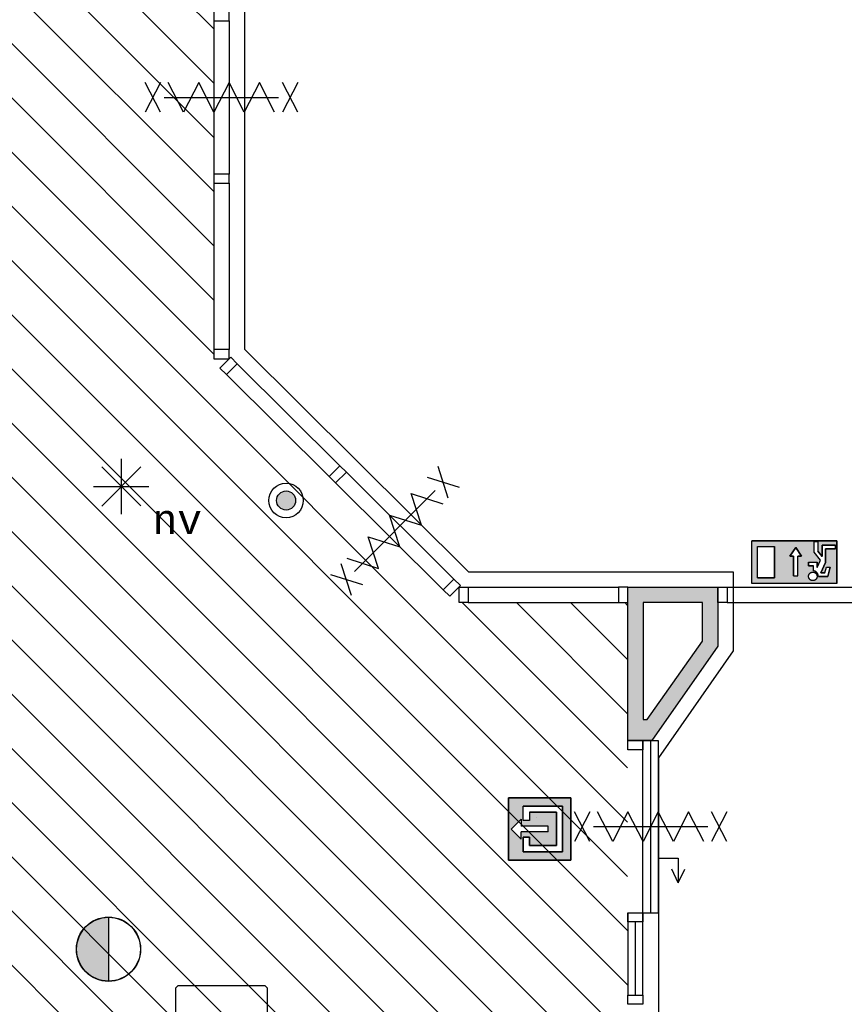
# Model space of a CAD drawing. Extents: x -1826 to 147704, y -44576 to 60962.
# Tile 67 of 75: x 115475 to 120853, y 29814 to 36236. Entities that reach past the tile are written whole.
import ezdxf
from ezdxf.enums import TextEntityAlignment as Align

# ---------------------------------------------------------------- set-up
doc = ezdxf.new("R2010")
doc.units = 0
doc.header["$MEASUREMENT"] = 0
for name, color, linetype in [('-05$RESERVE', 252, 'CONTINUOUS'), ('AA$1A---_ARCEER', 252, 'CONTINUOUS'), ('AL22----_BINNENWAND', 252, 'CONTINUOUS'), ('AL31----_BUITENKOZIJN', 252, 'CONTINUOUS'), ('AL32----_BINNENKOZIJN', 252, 'CONTINUOUS'), ('Betonpalen', 252, 'CONTINUOUS'), ('Brandweer', 252, 'CONTINUOUS'), ('brandweer NIEUW', 252, 'CONTINUOUS'), ('COMPARTIMENTERING', 252, 'CONTINUOUS'), ('OMPARTIMENTERING', 252, 'CONTINUOUS')]:
    doc.layers.add(name, color=color, linetype=linetype)
doc.styles.add('MONOTXT', font='MONOTXT')

msp = doc.modelspace()

# ---------------------------------------------------------------- hatches: boundary and pattern name
at = {"layer": 'AA$1A---_ARCEER'}
h = msp.add_hatch(color=256, dxfattribs=at)
h.paths.add_polyline_path([(120027.6, 32535.3), (119440.6, 32535.3), (119440.6, 32435.5), (119440.6, 31535.3), (119596.6, 31535.3), (120027.6, 32151)])
h.paths.add_polyline_path([(119927.6, 32182.8), (119567, 31672.6), (119540.6, 31672.7), (119540.6, 32435.3), (119927.6, 32435.3)], flags=16)
at = {"layer": 'Brandweer'}
h = msp.add_hatch(color=256, dxfattribs=at)
h.paths.add_polyline_path([(120805, 32558.6), (120805, 32836), (120250.1, 32836), (120250.1, 32558.6)])
h.paths.add_polyline_path([(120522.1, 32737.2), (120498.9, 32737.2), (120535.9, 32792.7), (120572.9, 32737.2), (120549.8, 32737.2), (120549.8, 32607.7), (120522.1, 32607.7)], flags=16)
h.paths.add_polyline_path([(120398.1, 32595.6), (120287.1, 32595.6), (120287.1, 32799), (120398.1, 32799)], flags=16)
h.paths.add_polyline_path([(120620, 32674.2), (120620, 32697.3), (120675.5, 32697.3), (120675.5, 32663.7), (120696.9, 32710.8), (120657, 32762), (120657, 32831.4), (120680.2, 32831.4), (120680.2, 32770), (120707.9, 32734.3), (120707.9, 32808.3), (120795.8, 32808.3), (120795.8, 32785.1), (120731, 32785.1), (120731, 32696.4), (120699.9, 32627.9), (120726.8, 32627.9), (120736.1, 32664.9), (120759.9, 32664.9), (120744.9, 32604.8), (120683.9, 32604.8), (120683.3, 32611.3), (120683.2, 32611.6), (120679.9, 32621.2), (120679.7, 32621.6), (120676.4, 32626.8), (120676, 32627.3), (120672.9, 32630.8), (120672.6, 32631), (120666.9, 32635.4), (120666.3, 32635.8), (120663.4, 32637.2), (120654.4, 32640.3), (120654, 32640.4), (120653.6, 32640.4), (120653.2, 32640.5), (120652.8, 32640.6), (120652.4, 32640.6), (120652.4, 32674.2)], flags=16)
h.paths.add_polyline_path([(120668.8, 32583.8), (120659.2, 32579.5), (120658.6, 32579.2), (120659, 32579.4), (120647.8, 32575.1), (120627.2, 32583), (120623.6, 32591.3), (120618.2, 32601.9), (120623.9, 32622.5), (120642, 32634), (120663.1, 32630.3), (120676.4, 32613.1), (120675.5, 32603.5), (120674.7, 32592.1), (120666.9, 32584.7), (120661.5, 32579), (120661.6, 32579), (120641.6, 32575.6), (120633.9, 32580.8), (120623.5, 32587.3), (120621.8, 32594.7), (120618.2, 32607.7), (120627.8, 32626.8), (120638.1, 32630.8), (120639.8, 32631.6), (120639.7, 32631.5), (120642.5, 32632), (120642.5, 32632), (120642.5, 32632), (120642.5, 32632), (120653.6, 32634), (120662.7, 32628.2), (120665.6, 32626.6), (120665, 32626.9), (120675.2, 32616.2), (120675.8, 32594.2), (120669.1, 32587), (120661.5, 32578.2), (120655.2, 32577.8), (120640.6, 32576), (120623.1, 32588.3), (120618.4, 32609.2), (120623.5, 32618.2), (120623.7, 32618.7), (120623.6, 32618.5), (120630.1, 32628.7), (120651.2, 32634.5), (120659.4, 32630), (120669.8, 32624.8), (120673.5, 32615.2), (120673.7, 32614.7), (120673.7, 32614.8), (120677.5, 32603.4)], flags=16)
h = msp.add_hatch(color=256, dxfattribs=at)
h.paths.add_polyline_path([(118663.6, 30755.1), (119070, 30755.1), (119070, 31161.5), (118663.6, 31161.5)])
h.paths.add_polyline_path([(118758.4, 30809.3), (118758.4, 30904.1), (118799.1, 30904.1), (118799.1, 30849.9), (118975.2, 30849.9), (118975.2, 31066.7), (118799.1, 31066.7), (118799.1, 31012.5), (118758.4, 31012.5), (118758.4, 31107.3), (119015.8, 31107.3), (119015.8, 30809.3)], flags=16)
h.paths.add_polyline_path([(118744.9, 30891.9), (118679.9, 30957), (118744.9, 31022), (118744.9, 30975.9), (118921, 30975.9), (118921, 30938), (118744.9, 30938)], flags=16)
msp.add_hatch(color=256, dxfattribs=at).paths.add_polyline_path([(116054.7, 29965), (116054.7, 30381.4, 1)])
at = {"layer": 'brandweer NIEUW'}
msp.add_hatch(color=256, dxfattribs=at).paths.add_polyline_path([(117275.1, 33099.8, 1), (117150.5, 33099.8, 1)])
at = {"layer": 'COMPARTIMENTERING'}
h = msp.add_hatch(dxfattribs=at)
h.set_pattern_fill('ANSI31', color=256, scale=2000, angle=-90, style=0)
h.set_pattern_definition([(315, (85188.27, 172733.54), (176.7767, 176.7767), [])])
h.paths.add_polyline_path([(110526, 32100.5), (106557.2, 36177.5), (106557.2, 37734), (108890.7, 40067.5), (112190.7, 40067.5), (114524.2, 37734), (114524.2, 34434), (112190.7, 32100.5)], flags=16)
h.paths.add_polyline_path([(105990.7, 45734.5), (105990.7, 47659.3), (103500.7, 47659.3), (103500.7, 46134.5), (103590.7, 46134.5), (103590.7, 45549.5), (103350.7, 45534.5), (103350.7, 45296.5), (103096.7, 45039.5), (103201.7, 44934.5), (101490.2, 43222.5), (101383.7, 43328.5), (101128.7, 43074.5), (100890.7, 43074.5), (100875.7, 42834.5), (100298.2, 42842), (100298.2, 43074.5), (99840.7, 43074.5), (99840.7, 42924.5), (98765.4, 42924.5), (98764.8, 40433.5), (100590.7, 40433), (100612.9, 40236.4), (100305.7, 40201.6), (100305.7, 38034), (100875.7, 38034), (100890.7, 37449), (100305.7, 37434), (100305.7, 37034), (97240.7, 37034), (97240.7, 34240.4), (104666.2, 34240.4), (106541.7, 36127.2), (109702.9, 32894.4), (108609.5, 31734), (108623, 29734), (108790.7, 29734), (108790.7, 27933.8), (115121.2, 27933.8), (115120.2, 27234), (119440.2, 27234), (119440.2, 32434.3), (118341.2, 32434.3), (118279.8, 32474.8), (116781.7, 33963.3), (116741.9, 34024), (116741.9, 37434), (116491.2, 37449), (116491.2, 38019), (116976.2, 38034), (116976.2, 43034.5), (116091.2, 43034.5), (114990.7, 43034.5), (108240.7, 43034.5), (108240.7, 45734.5)])

# ---------------------------------------------------------------- linework, layer by layer
at = {"layer": '-05$RESERVE'}
for p, q in [((119070, 31161.5), (118663.6, 31161.5)), ((118663.6, 30755.1), (118663.6, 31161.5)), ((118663.6, 30755.1), (118663.6, 31161.5)), ((118663.6, 31161.5), (118663.6, 30755.1)), ((119070, 30755.1), (119070, 31161.5)), ((119015.8, 31107.3), (118758.4, 31107.3)), ((118758.4, 31012.5), (118758.4, 31107.3)), ((119015.8, 30809.3), (119015.8, 31107.3)), ((118679.9, 30957), (118744.9, 31022)), ((118744.9, 31022), (118744.9, 30975.9)), ((118799.1, 31066.7), (118975.2, 31066.7)), ((118799.1, 31066.7), (118799.1, 31012.5)), ((118845.1, 31032.8), (118845.1, 31032.8)), ((118975.2, 31066.7), (118975.2, 30849.9)), ((118679.9, 30957), (118744.9, 30891.9)), ((118921, 30975.9), (118744.9, 30975.9)), ((118799.1, 31012.5), (118758.4, 31012.5)), ((118921, 30938), (118921, 30975.9)), ((118921, 30938), (118744.9, 30938)), ((118744.9, 30891.9), (118744.9, 30938)), ((118799.1, 30904.1), (118758.4, 30904.1)), ((118758.4, 30904.1), (118758.4, 30809.3)), ((118799.1, 30849.9), (118799.1, 30904.1)), ((118975.2, 30849.9), (118799.1, 30849.9)), ((118758.4, 30809.3), (119015.8, 30809.3)), ((118663.6, 30755.1), (119070, 30755.1))]:
    msp.add_line(p, q, dxfattribs=at)
for points in [[(118663.6, 31161.5), (119070, 31161.5), (119070, 30755.1), (118663.6, 30755.1), (118663.6, 31161.5)], [(118758.4, 31012.5), (118758.4, 31107.3), (119015.8, 31107.3), (119015.8, 30809.3), (118758.4, 30809.3), (118758.4, 30904.1), (118799.1, 30904.1), (118799.1, 30849.9), (118975.2, 30849.9), (118975.2, 31066.7), (118799.1, 31066.7), (118799.1, 31012.5), (118758.4, 31012.5)]]:
    msp.add_lwpolyline(points, dxfattribs=at)
at = {"layer": 'AL22----_BINNENWAND'}
for p, q in [((119928.2, 32434), (119541.2, 32434)), ((119541.2, 32434), (119541.2, 31671.5)), ((119928.2, 32181.5), (119928.2, 32434)), ((119567.6, 31671.4), (119928.2, 32181.5)), ((119541.2, 31671.5), (119567.6, 31671.4))]:
    msp.add_line(p, q, dxfattribs=at)
for points in [[(116741.9, 35169.3), (116741.9, 34083.8)], [(116840.9, 35169.3), (116840.9, 34083.8)], [(116894.4, 33992), (117563.8, 33326.9)], [(116824.1, 33921.2), (117493.5, 33256.1)], [(118401.2, 32534), (119381.4, 32534)], [(119441.2, 32534), (120028.2, 32534)], [(119441.2, 31534), (119441.2, 32534), (120028.2, 32534), (120028.2, 32149.5)], [(119441.2, 31534), (119441.2, 32534)], [(120028.2, 32534), (120028.2, 32149.8)], [(118401.2, 32434), (119381.4, 32434.3)], [(120028.2, 32149.8), (119597.2, 31534)], [(119441.2, 31534), (119597.2, 31534)], [(119597.2, 31534), (119441.2, 31534)]]:
    msp.add_lwpolyline(points, dxfattribs=at)
for points in [[(116840.9, 34024), (116840.9, 34083.8), (116741.9, 34083.8), (116741.9, 34024)], [(116852, 34034.1), (116894.4, 33992), (116824.1, 33921.2), (116781.7, 33963.3)], [(118341.2, 32534), (118401.2, 32534), (118401.2, 32434), (118341.2, 32434)], [(119441.2, 32534), (119381.4, 32534), (119381.4, 32434.3), (119441.2, 32434.3)]]:
    msp.add_lwpolyline(points, close=True, dxfattribs=at)
at = {"layer": 'AL31----_BUITENKOZIJN'}
for p, q in [((119540, 29873.8), (119540, 31534)), ((119540, 31534), (119640, 31534)), ((119590, 31534), (119590, 30411.7)), ((119640, 30767), (119770.7, 30767)), ((119770.7, 30767), (119770.7, 30606)), ((119770.7, 30606), (119728.3, 30695.2)), ((119770.7, 30606), (119813, 30695.2)), ((119540, 30411.7), (119640, 30411.7)), ((119490.2, 30352), (119490.2, 29873.8))]:
    msp.add_line(p, q, dxfattribs=at)
for points in [[(119440.3, 31534), (119540, 31534), (119540, 31474.3), (119440.3, 31474.3)], [(119440.3, 30411.7), (119540, 30411.7), (119540, 30352), (119440.3, 30352)], [(119440.3, 29873.8), (119540, 29873.8), (119540, 29814), (119440.3, 29814)]]:
    msp.add_lwpolyline(points, close=True, dxfattribs=at)
for points in [[(119540, 30411.7), (119540, 31534)], [(119640, 31534), (119640, 30411.7)], [(119440.3, 30411.7), (119440.3, 29873.8), (119540, 29873.8), (119540, 30411.7)]]:
    msp.add_lwpolyline(points, dxfattribs=at)
at = {"layer": 'AL32----_BINNENKOZIJN'}
for points in [[(116840.9, 36229), (116840.9, 36292.9), (116741.9, 36292.9), (116741.9, 36229)], [(116840.9, 35169.3), (116840.9, 35229), (116741.9, 35229), (116741.9, 35169.3)], [(117606.2, 33284.8), (117563.8, 33326.9), (117493.5, 33256.1), (117535.9, 33214)], [(118350.1, 32545.6), (118307.7, 32587.7), (118237.4, 32517), (118279.8, 32474.8)], [(120028.2, 32534), (120088.2, 32534), (120088.2, 32434), (120028.2, 32434)]]:
    msp.add_lwpolyline(points, close=True, dxfattribs=at)
for points in [[(116741.9, 36229), (116741.9, 35229)], [(116840.9, 36229), (116840.9, 35229)], [(117606.2, 33284.8), (118307.7, 32587.7)], [(117535.9, 33214), (118237.4, 32517)], [(120088.2, 32534), (120991.4, 32534)], [(120088.2, 32434), (120991.4, 32434.3)]]:
    msp.add_lwpolyline(points, dxfattribs=at)
at = {"layer": 'Betonpalen'}
msp.add_lwpolyline([(116506.2, 29934), (116491.2, 29919), (116491.2, 29349), (116506.2, 29334), (117076.2, 29334), (117091.2, 29349), (117091.2, 29919), (117076.2, 29934), (116506.2, 29934)], dxfattribs=at)
at = {"layer": 'Brandweer'}
for p, q in [((116137.8, 33371.3, 2600), (116137.8, 33011.5, 2600)), ((116010.5, 33062.9, 2600), (116266.3, 33318.6, 2600)), ((116010.5, 33318.6, 2600), (116265, 33064.2, 2600)), ((115956.9, 33190.5, 2600), (116318.6, 33190.5, 2600)), ((120805, 32836, 2600), (120250.1, 32836, 2600)), ((120250.1, 32558.6, 2600), (120250.1, 32836, 2600)), ((120657, 32762, 2600), (120657, 32831.4, 2600)), ((120657, 32831.4, 2600), (120680.2, 32831.4, 2600)), ((120680.2, 32831.4, 2600), (120680.2, 32770, 2600)), ((120805, 32558.6, 2600), (120805, 32836, 2600)), ((120287.1, 32595.6, 2600), (120287.1, 32799, 2600)), ((120287.1, 32799, 2600), (120398.1, 32799, 2600)), ((120398.1, 32595.6, 2600), (120398.1, 32799, 2600)), ((120498.9, 32737.2, 2600), (120535.9, 32792.7, 2600)), ((120535.9, 32792.7, 2600), (120572.9, 32737.2, 2600)), ((120697, 32710.6, 2600), (120657, 32762, 2600)), ((120707.9, 32734.3, 2600), (120680.2, 32770, 2600)), ((120707.9, 32808.3, 2600), (120707.9, 32734.3, 2600)), ((120795.8, 32808.3, 2600), (120707.9, 32808.3, 2600)), ((120731, 32696.4, 2600), (120731, 32785.1, 2600)), ((120731, 32785.1, 2600), (120795.8, 32785.1, 2600)), ((120795.8, 32785.1, 2600), (120795.8, 32808.3, 2600)), ((120522.1, 32737.2, 2600), (120498.9, 32737.2, 2600)), ((120522.1, 32607.7, 2600), (120522.1, 32737.2, 2600)), ((120572.9, 32737.2, 2600), (120549.8, 32737.2, 2600)), ((120549.8, 32607.7, 2600), (120549.8, 32737.2, 2600)), ((120620, 32697.3, 2600), (120620, 32674.2, 2600)), ((120620, 32697.3, 2600), (120675.5, 32697.3, 2600)), ((120675.5, 32663.7, 2600), (120696.9, 32710.8, 2600)), ((120675.5, 32663.7, 2600), (120675.5, 32697.3, 2600)), ((120699.9, 32627.9, 2600), (120731, 32696.4, 2600)), ((120620, 32674.2, 2600), (120652.4, 32674.2, 2600)), ((120652.4, 32640.6, 2600), (120652.4, 32674.2, 2600)), ((120726.8, 32627.9, 2600), (120699.9, 32627.9, 2600)), ((120726.8, 32627.9, 2600), (120736.1, 32664.9, 2600)), ((120736.1, 32664.9, 2600), (120759.9, 32664.9, 2600)), ((120744.9, 32604.8, 2600), (120759.9, 32664.9, 2600)), ((120805, 32558.6, 2600), (120250.1, 32558.6, 2600)), ((120287.1, 32595.6, 2600), (120398.1, 32595.6, 2600)), ((120683.9, 32604.8, 2600), (120744.9, 32604.8, 2600)), ((116054.7, 30382.7), (116054.7, 29963.7))]:
    msp.add_line(p, q, dxfattribs=at)
for points in [[(116393.7, 35632), (116293.7, 35825.5)], [(116393.7, 35825.5), (116293.7, 35632)], [(117137.7, 35632), (117038.7, 35825.5), (116939.7, 35632), (116840.7, 35825.5), (116741.7, 35632), (116642.7, 35825.5), (116543.7, 35632), (116444.7, 35825.5)], [(117288.7, 35632), (117188.7, 35825.5)], [(117288.7, 35825.5), (117188.7, 35632)], [(116418.7, 35729), (117163.7, 35729)], [(116418.7, 35729), (117163.7, 35729)], [(118270.4, 33114.8), (118203.7, 33322.1)], [(118133.2, 33251.2), (118340.9, 33185.7)], [(117608.8, 32723.4), (117815.8, 32657.3), (117748.3, 32863.9), (117955.4, 32797.7), (117887.9, 33004.3), (118094.9, 32938.2), (118027.5, 33144.8), (118234.5, 33078.6)], [(118184.4, 33165.1), (117659.2, 32636.6)], [(118184.4, 33165.1), (117659.2, 32636.6)], [(117639.6, 32479.9), (117572.8, 32687.3)], [(117502.3, 32616.3), (117710.1, 32550.9)], [(119192.5, 30876.1), (119092.5, 31069.6)], [(119192.5, 31069.6), (119092.5, 30876.1)], [(119936.5, 30876.1), (119837.5, 31069.6), (119738.5, 30876.1), (119639.5, 31069.6), (119540.5, 30876.1), (119441.5, 31069.6), (119342.5, 30876.1), (119243.5, 31069.6)], [(120087.5, 30876.1), (119987.5, 31069.6)], [(120087.5, 31069.6), (119987.5, 30876.1)], [(119217.5, 30973.1), (119962.5, 30973.1)], [(119217.5, 30973.1), (119962.5, 30973.1)]]:
    msp.add_lwpolyline(points, dxfattribs=at)
at = {"layer": 'Brandweer', "elevation": 2600}
for points in [[(120805, 32836), (120805, 32558.6), (120250.1, 32558.6), (120250.1, 32836), (120805, 32836)], [(120795.8, 32808.3), (120795.8, 32785.1), (120731, 32785.1), (120731, 32696.4), (120699.9, 32627.9), (120726.8, 32627.9), (120736.1, 32664.9), (120759.9, 32664.9), (120744.9, 32604.8), (120683.9, 32604.8), (120683.4, 32610.6), (120682.9, 32613.1), (120682.2, 32615.7), (120681.2, 32618.4), (120679.6, 32621.9), (120678, 32624.6), (120676.7, 32626.5), (120674.7, 32628.8), (120672.9, 32630.7), (120670.1, 32633.2), (120667.4, 32635.1), (120664.4, 32636.9), (120661.4, 32638.2), (120657.3, 32639.6), (120654.4, 32640.3), (120652.4, 32641), (120652.4, 32674.2), (120620, 32674.2), (120620, 32697.3), (120675.5, 32697.3), (120675.5, 32663.7), (120696.9, 32710.8), (120657, 32762), (120657, 32831.4), (120680.2, 32831.4), (120680.2, 32770), (120707.9, 32734.3), (120707.9, 32808.3), (120795.8, 32808.3)], [(120398.1, 32799), (120398.1, 32595.6), (120287.1, 32595.6), (120287.1, 32799), (120398.1, 32799)], [(120522.1, 32607.7), (120549.8, 32607.7), (120549.8, 32737.2), (120572.9, 32737.2), (120535.9, 32792.7), (120498.9, 32737.2), (120522.1, 32737.2), (120522.1, 32607.7)], [(120628.2, 32585.2), (120627.2, 32586.2), (120626.3, 32587.2), (120625.5, 32588.3), (120624.7, 32589.4), (120624, 32590.5), (120623.3, 32591.7), (120622.7, 32592.9), (120622.2, 32594.2), (120621.7, 32595.5), (120621.2, 32596.7), (120620.9, 32598.1), (120620.6, 32599.4), (120620.3, 32600.7), (120620.2, 32602.1), (120620.1, 32603.4), (120620, 32604.8), (120620.1, 32606.2), (120620.2, 32607.5), (120620.3, 32608.9), (120620.6, 32610.2), (120620.9, 32611.5), (120621.2, 32612.9), (120621.7, 32614.1), (120622.2, 32615.4), (120622.7, 32616.7), (120623.3, 32617.9), (120624, 32619.1), (120624.7, 32620.2), (120625.5, 32621.3), (120626.3, 32622.4), (120627.2, 32623.4), (120628.2, 32624.4), (120629.2, 32625.4), (120630.2, 32626.2), (120631.3, 32627.1), (120632.4, 32627.9), (120633.5, 32628.6), (120634.7, 32629.3), (120635.9, 32629.9), (120637.2, 32630.4), (120638.4, 32630.9), (120639.7, 32631.3), (120641, 32631.7), (120642.4, 32632), (120643.7, 32632.2), (120645.1, 32632.4), (120646.4, 32632.5), (120647.8, 32632.5), (120649.1, 32632.5), (120650.5, 32632.4), (120651.9, 32632.2), (120653.2, 32632), (120654.5, 32631.7), (120655.8, 32631.3), (120657.1, 32630.9), (120658.4, 32630.4), (120659.6, 32629.9), (120660.9, 32629.3), (120662.1, 32628.6), (120663.2, 32627.9), (120664.3, 32627.1), (120665.4, 32626.2), (120666.4, 32625.4), (120667.4, 32624.4), (120668.3, 32623.4), (120669.2, 32622.4), (120670.1, 32621.3), (120670.9, 32620.2), (120671.6, 32619.1), (120672.3, 32617.9), (120672.9, 32616.7), (120673.4, 32615.4), (120673.9, 32614.1), (120674.3, 32612.9), (120674.7, 32611.5), (120675, 32610.2), (120675.2, 32608.9), (120675.4, 32607.5), (120675.5, 32606.2), (120675.5, 32604.8), (120675.5, 32603.4), (120675.4, 32602.1), (120675.2, 32600.7), (120675, 32599.4), (120674.7, 32598.1), (120674.3, 32596.7), (120673.9, 32595.5), (120673.4, 32594.2), (120672.9, 32592.9), (120672.3, 32591.7), (120671.6, 32590.5), (120670.9, 32589.4), (120670.1, 32588.3), (120669.2, 32587.2), (120668.3, 32586.2), (120667.4, 32585.2), (120666.4, 32584.2), (120665.4, 32583.4), (120664.3, 32582.5), (120663.2, 32581.7), (120662, 32581), (120660.9, 32580.3), (120659.6, 32579.7), (120658.4, 32579.2), (120657.1, 32578.7), (120655.8, 32578.3), (120654.5, 32577.9), (120653.2, 32577.6), (120651.9, 32577.4), (120650.5, 32577.2), (120649.1, 32577.1), (120647.8, 32577.1), (120646.4, 32577.1), (120645.1, 32577.2), (120643.7, 32577.4), (120642.4, 32577.6), (120641, 32577.9), (120639.7, 32578.3), (120638.4, 32578.7), (120637.2, 32579.2), (120635.9, 32579.7), (120634.7, 32580.3), (120633.5, 32581), (120632.4, 32581.7), (120631.3, 32582.5), (120630.2, 32583.4), (120629.2, 32584.2), (120628.2, 32585.2)], [(120675.2, 32600.7), (120674.1, 32596.1), (120671.8, 32590.9), (120669.1, 32587.1), (120666.8, 32584.6), (120663, 32581.6), (120659.1, 32579.5), (120653.5, 32577.6), (120646.1, 32577.1), (120639.9, 32578.2), (120635.8, 32579.8), (120633.7, 32580.9), (120631.1, 32582.7), (120628.9, 32584.5), (120625.8, 32587.8), (120623.5, 32591.4), (120621.6, 32595.7), (120620.2, 32601.4), (120620.1, 32605.7), (120620.4, 32609.2), (120621.9, 32614.8), (120623.5, 32618.3), (120626.5, 32622.6), (120630.9, 32626.8), (120633.7, 32628.7), (120638.1, 32630.8), (120642.5, 32632), (120649.2, 32632.5), (120655.3, 32631.5), (120659.5, 32630), (120662.8, 32628.1), (120666, 32625.8), (120669.3, 32622.3), (120672, 32618.4), (120673.5, 32615.1), (120674.9, 32610.9), (120675.3, 32608.1), (120675.5, 32603.5), (120675.2, 32600.7)], [(120683.9, 32604.8), (120683.9, 32605.2), (120683.9, 32605.6), (120683.9, 32606), (120683.9, 32606.4), (120683.8, 32606.8), (120683.8, 32607.2), (120683.8, 32607.6), (120683.8, 32608.1), (120683.7, 32608.5), (120683.7, 32608.9), (120683.6, 32609.3), (120683.6, 32609.7), (120683.5, 32610.1), (120683.4, 32610.5), (120683.4, 32610.9), (120683.3, 32611.3), (120683.2, 32611.7), (120683.2, 32612.1), (120683.1, 32612.5), (120683, 32612.9), (120682.9, 32613.3), (120682.8, 32613.7), (120682.7, 32614.1), (120682.6, 32614.4), (120682.5, 32614.8), (120682.4, 32615.2), (120682.2, 32615.6), (120682.1, 32616), (120682, 32616.4), (120681.9, 32616.8), (120681.7, 32617.2), (120681.6, 32617.5), (120681.4, 32617.9), (120681.3, 32618.3), (120681.1, 32618.7), (120681, 32619.1), (120680.8, 32619.4), (120680.6, 32619.8), (120680.5, 32620.2), (120680.3, 32620.5), (120680.1, 32620.9), (120679.9, 32621.3), (120679.7, 32621.6), (120679.6, 32622), (120679.4, 32622.3), (120679.2, 32622.7), (120679, 32623), (120678.7, 32623.4), (120678.5, 32623.7), (120678.3, 32624.1), (120678.1, 32624.4), (120677.9, 32624.8), (120677.6, 32625.1), (120677.4, 32625.4), (120677.2, 32625.8), (120676.9, 32626.1), (120676.7, 32626.4), (120676.5, 32626.8), (120676.2, 32627.1), (120676, 32627.4), (120675.7, 32627.7), (120675.4, 32628), (120675.2, 32628.3), (120674.9, 32628.6), (120674.6, 32629), (120674.4, 32629.2), (120674.1, 32629.6), (120673.8, 32629.8), (120673.5, 32630.1), (120673.2, 32630.4), (120672.9, 32630.7), (120672.7, 32631), (120672.4, 32631.3), (120672.1, 32631.5), (120671.8, 32631.8), (120671.4, 32632.1), (120671.1, 32632.4), (120670.8, 32632.6), (120670.5, 32632.9), (120670.2, 32633.1), (120669.9, 32633.4), (120669.5, 32633.6), (120669.2, 32633.9), (120668.9, 32634.1), (120668.6, 32634.3), (120668.2, 32634.6), (120667.9, 32634.8), (120667.6, 32635), (120667.2, 32635.2), (120666.9, 32635.5), (120666.5, 32635.7), (120666.2, 32635.9), (120665.8, 32636.1), (120665.5, 32636.3), (120665.1, 32636.5), (120664.7, 32636.7), (120664.4, 32636.9), (120664, 32637.1), (120663.7, 32637.2), (120663.3, 32637.4), (120662.9, 32637.6), (120662.6, 32637.8), (120662.2, 32637.9), (120661.8, 32638.1), (120661.4, 32638.2), (120661.1, 32638.4), (120660.7, 32638.5), (120660.3, 32638.7), (120659.9, 32638.8), (120659.5, 32639), (120659.1, 32639.1), (120658.8, 32639.2), (120658.4, 32639.3), (120658, 32639.4), (120657.6, 32639.6), (120657.2, 32639.7), (120656.8, 32639.8), (120656.4, 32639.9), (120656, 32640), (120655.6, 32640.1), (120655.2, 32640.1), (120654.8, 32640.2), (120654.4, 32640.3), (120654, 32640.4), (120653.6, 32640.4), (120653.2, 32640.5), (120652.8, 32640.6), (120652.4, 32640.6)]]:
    msp.add_lwpolyline(points, dxfattribs=at)
msp.add_lwpolyline([(120683.9, 32604.8), (120683.3, 32611.5), (120679.8, 32621.4), (120676.3, 32626.9), (120672.8, 32630.9), (120666.7, 32635.6), (120660.3, 32638.7), (120655.4, 32640.1), (120652.4, 32641), (120652.4, 32674.2), (120620, 32674.2), (120620, 32697.3), (120675.5, 32697.3), (120675.5, 32663.7), (120696.9, 32710.8), (120657, 32762), (120657, 32831.4), (120680.2, 32831.4), (120680.2, 32770), (120707.9, 32734.3), (120707.9, 32808.3), (120795.8, 32808.3), (120795.8, 32785.1), (120731, 32785.1), (120731, 32696.4), (120699.9, 32627.9), (120726.8, 32627.9), (120736.1, 32664.9), (120759.9, 32664.9), (120744.9, 32604.8)], close=True, dxfattribs=at)
at = {"layer": 'Brandweer'}
for radius in [209.5, 208.2]:
    msp.add_circle((116054.7, 30173.2), radius, dxfattribs=at)
at = {"layer": 'brandweer NIEUW'}
for radius in [112.3, 62.3]:
    msp.add_circle((117212.8, 33099.8), radius, dxfattribs=at)
at = {"layer": 'OMPARTIMENTERING', "ltscale": 800}
msp.add_lwpolyline([(103190.7, 47858.3), (106165.7, 47858.3), (106165.7, 45984.5), (108500.7, 45984.5), (108500.7, 43284.5), (117180.2, 43284.5), (117180.2, 37334), (116940.9, 37334), (116940.9, 34086.7), (118403, 32634), (120128.2, 32634), (120128.2, 32118.3), (119640.9, 31422.1), (119640.9, 27059.3), (114846.2, 27059.3), (114846.2, 27659), (108515.7, 27659), (108515.7, 29459), (108410.8, 29459), (108394.9, 31818.3), (109478.6, 32968.4), (106616.3, 35908.7), (104750.1, 34041.4), (97040.7, 34041.4)], dxfattribs=at)

# ---------------------------------------------------------------- texts
at = {"layer": 'Brandweer', "style": 'MONOTXT'}
msp.add_text('nv', height=185.94, rotation=360, dxfattribs=at).set_placement((116503.3, 32975, 2600), align=Align.MIDDLE)

doc.saveas('drawing.dxf')
